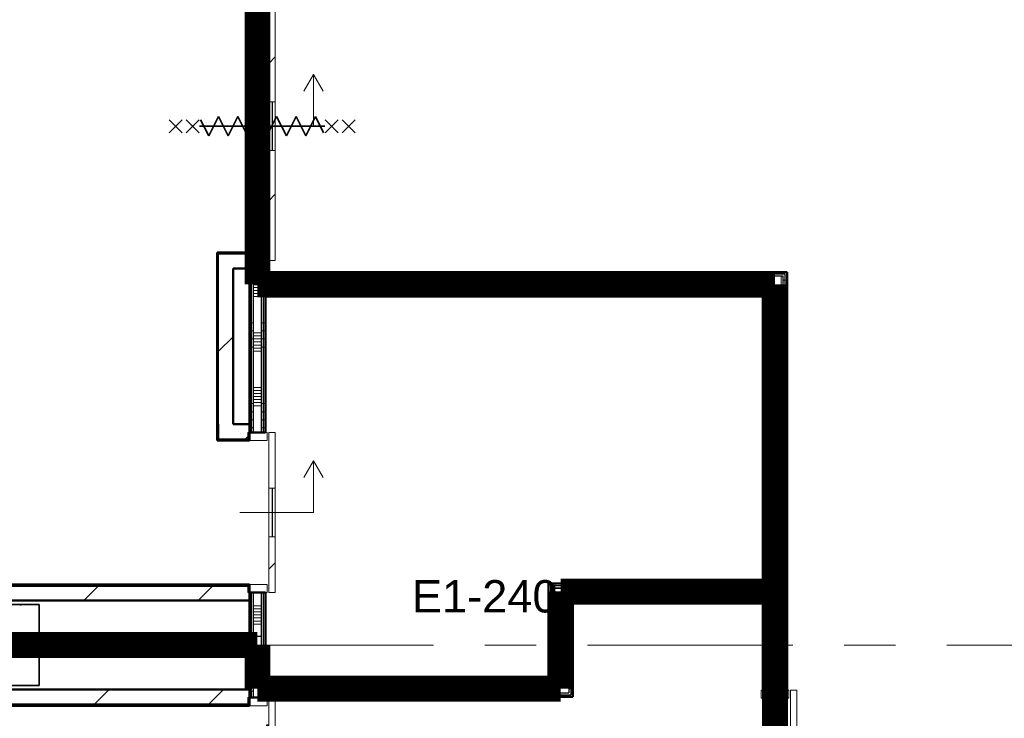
# Model space of a CAD drawing. Extents: x -3204 to 54657, y -2294 to 61632.
# Tile 33 of 65: x 39130 to 45218, y 15147 to 19466. Entities that reach past the tile are written whole.
import ezdxf

# ---------------------------------------------------------------- set-up
doc = ezdxf.new("R2010")
doc.units = 0
doc.header["$LTSCALE"] = 100
doc.linetypes.add('SCHEIDING_BRANDWEREND60', pattern=[3.2, 0.8, -1.6, 0.8])
doc.linetypes.add('stramien', pattern=[22.225, 12.7, -3.175, 3.175, -3.175])
for name, color, linetype, lineweight in [('00---0--FM-RUIMTENR', 7, 'Continuous', 18), ('BA20----_WANDEN', 14, 'Continuous', 50), ('BL$1A---_ALGEMEEN', 7, 'Continuous', 18), ('BL$7A---_STRAMIEN', 7, 'Continuous', 18), ('BL20----_WANDEN', 7, 'Continuous', 25), ('BL28----_CONSTRUCTIES', 4, 'Continuous', 18), ('BL30----_BRANDSYMBOLEN', 14, 'Continuous', 35), ('BL30----_KOZIJNEN', 14, 'Continuous', 25), ('BL40----_BRANDWERENDESCHEIDING_60MIN', 84, 'SCHEIDING_BRANDWEREND60', 158)]:
    doc.layers.add(name, color=color, linetype=linetype, lineweight=lineweight)
doc.styles.add('Arial', font='arial.ttf', dxfattribs={"height": 200})
pattern_1 = [(180, (43875, 15755), (9e-13, -500), []), (180, (43875, 15805), (9e-13, -500), []), (180, (43875, 15855), (9e-13, -500), []), (180, (43875, 15905), (9e-13, -500), [])]
pattern_2 = [(0, (42400, 15430), (0, 500), []), (0, (42400, 15380), (0, 500), []), (0, (42400, 15330), (0, 500), []), (0, (42400, 15280), (0, 500), [])]
pattern_3 = [(90, (43337.5, 15880), (-500, -2e-12), []), (90, (43387.5, 15880), (-500, -2e-12), []), (90, (43437.5, 15880), (-500, -2e-12), []), (90, (43487.5, 15880), (-500, -2e-12), [])]
pattern_4 = [(90, (41725, 15280), (-500, -2e-12), []), (90, (41775, 15280), (-500, -2e-12), []), (90, (41825, 15280), (-500, -2e-12), []), (90, (41875, 15280), (-500, -2e-12), [])]
pattern_5 = [(270, (39700, 15650), (500, 9e-13), []), (270, (39650, 15650), (500, 9e-13), []), (270, (39600, 15650), (500, 9e-13), []), (270, (39550, 15650), (500, 9e-13), [])]
pattern_6 = [(45, (8878.4, 12805.1), (-353.5534, 353.5534), [])]
pattern_7 = [(135, (2299.92, -31721.6), (-212.132, -212.132), [])]
pattern_8 = [(315, (-5677.92, 31721.6), (212.132, 212.132), [])]
pattern_9 = [(270, (42062.5, 17905), (500, 2e-12), []), (270, (42012.5, 17905), (500, 2e-12), []), (270, (41962.5, 17905), (500, 2e-12), []), (270, (41912.5, 17905), (500, 2e-12), [])]
pattern_10 = [(180, (40650, 19690), (7e-13, -500), []), (180, (40650, 19740), (7e-13, -500), []), (180, (40650, 19790), (7e-13, -500), []), (180, (40650, 19840), (7e-13, -500), [])]
pattern_11 = [(180, (40650, 16942.5), (7e-13, -500), []), (180, (40650, 16992.5), (7e-13, -500), []), (180, (40650, 17042.5), (7e-13, -500), []), (180, (40650, 17092.5), (7e-13, -500), [])]
pattern_12 = [(180, (40650, 15665), (7e-13, -500), []), (180, (40650, 15715), (7e-13, -500), []), (180, (40650, 15765), (7e-13, -500), []), (180, (40650, 15815), (7e-13, -500), [])]

# ---------------------------------------------------------------- blocks, each defined once
blk = doc.blocks.new('28_CL_beton - kolom - Betonkolom 500x500-V19-1')
at = {"layer": 'BL28----_CONSTRUCTIES'}
h = blk.add_hatch(dxfattribs=at)
h.set_pattern_fill('FP_21', color=256, style=0, pattern_type=2)
h.set_pattern_definition([(50, (-30121.6, -2794.9), (728.737, -63.756), [76.2, -838.2]), (355, (-30121.6, -2794.9), (-140.972, 764.228), [60.96, -670.56]), (100.451, (-30060.9, -2800.2), (587.77, 700.467), [64.76, -712.36]), (46.184, (-30121.6, -2591.7), (1084.316, -168.17), [114.3, -1257.3]), (96.636, (-30031.2, -2605.7), (949.61, 989.71), [97.14, -1068.54]), (351.184, (-30121.6, -2591.7), (949.62, 989.7), [91.44, -1005.84]), (21, (-30020, -2642.5), (606.458, -409.06), [76.2, -838.2]), (326, (-30020, -2642.5), (247.208, 736.753), [60.96, -670.56]), (71.451, (-29969.46, -2676.6), (853.668, 327.685), [64.76, -712.36]), (37.5, (-30121.6, -2794.92), (12.3547, 338.2201), [3.353, -659.079, 3.353, -677.367, -673.1]), (37.5, (-30121.6, -2794.92), (12.3547, 338.2201), [-1343.152, 3.353, -669.747]), (7.5, (-30121.6, -2794.92), (267.279, 400.722), [3.353, -384.759, 3.353, -643.839, -256.54]), (7.5, (-30121.6, -2794.92), (267.279, 400.722), [-1035.304, 3.353, -253.187]), (327.5, (-30348.17, -2794.92), (542.3633, -22.9153), [3.353, -250.647, 3.353, -789.127, -1051.56]), (327.5, (-30348.17, -2794.92), (542.3633, -22.9153), [-1046.48, 3.353, -1048.207]), (317.5, (-30449.76, -2794.9), (592.517, 101.707), [3.353, -326.847, 3.353, -522.935, -746.76]), (317.5, (-30449.76, -2794.9), (592.517, 101.707), [-856.488, 3.353, -743.407])])
h.paths.add_polyline_path([(250, -250), (250, 250), (-250, 250), (-250, -250)], flags=0)
at = {"layer": 'BL28----_CONSTRUCTIES', "lineweight": 35}
for p, q in [((250, 250), (-250, 250)), ((-250, 250), (-250, -250)), ((250, -250), (250, 250)), ((-250, -250), (250, -250))]:
    blk.add_line(p, q, dxfattribs=at)
blk = doc.blocks.new('32_DR_AMC_s_enkele schuifdeur_V3 - 1060x2360_wbdbo60-V153-1')
at = {"layer": 'BL30----_BRANDSYMBOLEN', "lineweight": 18}
h = blk.add_hatch(dxfattribs=at)
h.set_pattern_fill('FP_693', color=256, style=0, pattern_type=2)
h.set_pattern_definition([(135, (2310.92, -34921.6), (-212.132, -212.132), [])])
h.paths.add_polyline_path([(855, 95), (855, 135), (475, 135), (475, 95)], flags=0)
h.paths.add_polyline_path([(175, 95), (175, 135), (-205, 135), (-205, 95), (-169.1, 95)], flags=0)
at = {"layer": 'BL$1A---_ALGEMEEN'}
for p, q in [((645, 371), (541.1, 431)), ((325, -84.9), (325, 371)), ((325, 371), (645, 371)), ((645, 371), (541.1, 311))]:
    blk.add_line(p, q, dxfattribs=at)
at = {"layer": 'BL30----_BRANDSYMBOLEN'}
for p, q in [((285, 603.6), (365, 523.6)), ((365, 603.6), (285, 523.6)), ((365, 498.7), (285, 418.6)), ((285, 498.7), (365, 418.6)), ((385, 358.6), (285, 408.6)), ((325, 416.3), (325, -358.7)), ((325, 416.3), (325, -358.7)), ((265, 298.6), (385, 358.6)), ((385, 238.6), (265, 298.6)), ((265, 178.6), (385, 238.6)), ((385, 118.6), (265, 178.6)), ((265, 58.6), (385, 118.6)), ((385, -1.4), (265, 58.6)), ((265, -61.4), (385, -1.4)), ((385, -121.4), (265, -61.4)), ((265, -181.4), (385, -121.4)), ((385, -241.4), (265, -181.4)), ((265, -301.4), (385, -241.4)), ((365, -351.4), (265, -301.4)), ((285, -361.4), (365, -441.4)), ((365, -361.4), (285, -441.4)), ((285, -466.4), (365, -546.4)), ((365, -466.4), (285, -546.4))]:
    blk.add_line(p, q, dxfattribs=at)
at = {"layer": 'BL30----_KOZIJNEN', "lineweight": 18}
for p, q in [((175, 135), (-205, 135)), ((-205, 135), (-205, 95)), ((175, 95), (175, 135)), ((175, 135), (475, 135)), ((855, 135), (475, 135)), ((475, 135), (475, 95)), ((855, 95), (855, 135)), ((-205, 95), (175, 95)), ((-205, 85), (-205, -85)), ((-155, 85), (-205, 85)), ((-155, -85), (-155, 85)), ((475, 118), (175, 118)), ((175, 118), (175, 115)), ((175, 115), (475, 115)), ((475, 95), (175, 95)), ((475, 115), (475, 118)), ((475, 95), (855, 95)), ((855, 85), (805, 85)), ((805, 85), (805, -85)), ((855, -85), (855, 85)), ((-205, -85), (-155, -85)), ((805, -85), (855, -85))]:
    blk.add_line(p, q, dxfattribs=at)
blk = doc.blocks.new('32_DR_AMC_s_enkele schuifdeur_V2 - 990x2360-V155-1')
at = {"layer": 'BL30----_BRANDSYMBOLEN', "lineweight": 18}
h = blk.add_hatch(dxfattribs=at)
h.set_pattern_fill('FP_697', color=256, style=0, pattern_type=2)
h.set_pattern_definition(pattern_7)
h.paths.add_polyline_path([(820, 70), (820, 110), (325, 110), (325, 70), (419.3, 70)], flags=0)
h.paths.add_polyline_path([(25, 70), (25, 110), (-170, 110), (-170, 70)], flags=0)
at = {"layer": 'BL30----_KOZIJNEN', "lineweight": 18}
h = blk.add_hatch(dxfattribs=at)
h.set_pattern_fill('FP_697', color=256, style=0, pattern_type=2)
h.set_pattern_definition(pattern_7)
h.paths.add_polyline_path([(647, 58), (647, 67), (325, 67), (325, 58), (419.3, 58)], flags=0)
h = blk.add_hatch(dxfattribs=at)
h.set_pattern_fill('FP_698', color=256, style=0, pattern_type=2)
h.set_pattern_definition([(135, (2299.9, -31721.6), (-500, -500), []), (135, (2299.9, -31551.6), (-500, -500), []), (135, (2299.9, -31541.6), (-500, -500), []), (135, (2299.9, -31531.6), (-500, -500), []), (135, (2299.9, -31521.6), (-500, -500), []), (135, (2299.9, -31511.6), (-500, -500), []), (135, (2299.9, -31501.6), (-500, -500), []), (135, (2299.9, -31491.6), (-500, -500), [])])
h.paths.add_polyline_path([(820, 60), (770, 60), (770, -60), (820, -60)], flags=0)
h.paths.add_polyline_path([(-120, -60), (-120, 60), (-170, 60), (-170, -60)], flags=0)
at = {"layer": 'BL$1A---_ALGEMEEN'}
for p, q in [((645, 346), (541.1, 406)), ((325, -109.9), (325, 346)), ((325, 346), (645, 346)), ((645, 346), (541.1, 286))]:
    blk.add_line(p, q, dxfattribs=at)
at = {"layer": 'BL30----_BRANDSYMBOLEN'}
for p, q in [((285, 603.6), (365, 523.6)), ((365, 603.6), (285, 523.6)), ((365, 498.7), (285, 418.6)), ((285, 498.7), (365, 418.6)), ((385, 358.6), (285, 408.6)), ((325, 416.3), (325, -358.7)), ((325, 416.3), (325, -358.7)), ((265, 298.6), (385, 358.6)), ((385, 238.6), (265, 298.6)), ((265, 178.6), (385, 238.6)), ((385, 118.6), (265, 178.6)), ((265, 58.6), (385, 118.6)), ((385, -1.4), (265, 58.6)), ((265, -61.4), (385, -1.4)), ((385, -121.4), (265, -61.4)), ((265, -181.4), (385, -121.4)), ((385, -241.4), (265, -181.4)), ((265, -301.4), (385, -241.4)), ((365, -351.4), (265, -301.4)), ((285, -361.4), (365, -441.4)), ((365, -361.4), (285, -441.4)), ((285, -466.4), (365, -546.4)), ((365, -466.4), (285, -546.4))]:
    blk.add_line(p, q, dxfattribs=at)
at = {"layer": 'BL30----_KOZIJNEN', "lineweight": 18}
for p, q in [((25, 110), (-170, 110)), ((-170, 110), (-170, 70)), ((-170, 70), (25, 70)), ((25, 70), (25, 110)), ((25, 110), (325, 110)), ((325, 93), (25, 93)), ((25, 93), (25, 90)), ((25, 90), (325, 90)), ((325, 70), (25, 70)), ((820, 110), (325, 110)), ((325, 110), (325, 70)), ((325, 90), (325, 93)), ((325, 70), (820, 70)), ((647, 67), (325, 67)), ((325, 67), (325, 58)), ((647, 58), (647, 67)), ((820, 70), (820, 110)), ((-170, 60), (-170, -60)), ((-120, 60), (-170, 60)), ((-120, -60), (-120, 60)), ((325, 58), (647, 58)), ((820, 60), (770, 60)), ((770, 60), (770, -60)), ((820, -60), (820, 60)), ((-170, -60), (-120, -60)), ((770, -60), (820, -60))]:
    blk.add_line(p, q, dxfattribs=at)
at = {"layer": 'BL30----_KOZIJNEN'}
for p, q in [((25, 70), (0, 70)), ((0, 70), (0, 55)), ((3, 58), (3, 67)), ((3, 67), (25, 67)), ((25, 67), (25, 70)), ((325, 70), (25, 70)), ((25, 67), (325, 67)), ((625, 70), (625, 67)), ((650, 70), (625, 70)), ((625, 67), (647, 67)), ((647, 67), (647, 58)), ((650, 55), (650, 70)), ((0, 55), (15, 55)), ((15, 58), (3, 58)), ((15, 55), (15, 58)), ((325, 58), (15, 58)), ((15, 55), (635, 55)), ((647, 58), (635, 58)), ((635, 58), (635, 55)), ((635, 55), (650, 55))]:
    blk.add_line(p, q, dxfattribs=at)
blk = doc.blocks.new('32_DR_AMC_s_enkele schuifdeur_V3 - 990x2360-V158-1')
at = {"layer": 'BL$1A---_ALGEMEEN'}
h = blk.add_hatch(dxfattribs=at)
h.set_pattern_fill('FP_706', color=256, style=0, pattern_type=2)
h.set_pattern_definition([(315, (-3289.92, 31721.6), (212.132, 212.132), [])])
h.paths.add_polyline_path([(-170, -110), (175, -110), (175, -70), (-170, -70)], flags=0)
h.paths.add_polyline_path([(475, -70), (475, -110), (820, -110), (820, -70)], flags=0)
for p, q in [((325, 109.9), (325, -346)), ((645, -346), (541.1, -286)), ((325, -346), (645, -346)), ((645, -346), (541.1, -406))]:
    blk.add_line(p, q, dxfattribs=at)
at = {"layer": 'BL30----_KOZIJNEN', "lineweight": 18}
for p, q in [((-170, 60), (-120, 60)), ((-170, -60), (-170, 60)), ((-120, 60), (-120, -60)), ((770, 60), (820, 60)), ((770, -60), (770, 60)), ((820, 60), (820, -60)), ((-120, -60), (-170, -60)), ((820, -60), (770, -60)), ((-170, -70), (175, -70)), ((-170, -110), (-170, -70)), ((175, -110), (-170, -110)), ((175, -70), (175, -110)), ((475, -70), (175, -70)), ((175, -93), (175, -90)), ((175, -90), (475, -90)), ((475, -93), (175, -93)), ((175, -110), (475, -110)), ((475, -70), (820, -70)), ((475, -110), (475, -70)), ((475, -90), (475, -93)), ((820, -110), (475, -110)), ((820, -70), (820, -110))]:
    blk.add_line(p, q, dxfattribs=at)
blk = doc.blocks.new('32_DR_AMC_s_enkele schuifdeur_V1 - 1660x2360_wbdbo60-V159-1')
at = {"layer": 'BL30----_BRANDSYMBOLEN', "lineweight": 18}
h = blk.add_hatch(dxfattribs=at)
h.set_pattern_fill('FP_707', color=256, style=0, pattern_type=2)
h.set_pattern_definition(pattern_8)
h.paths.add_polyline_path([(-505, -110), (175, -110), (175, -70), (-505, -70)], flags=0)
h.paths.add_polyline_path([(475, -110), (1155, -110), (1155, -70), (475, -70)], flags=0)
at = {"layer": 'BL30----_KOZIJNEN', "lineweight": 18}
h = blk.add_hatch(dxfattribs=at)
h.set_pattern_fill('FP_707', color=256, style=0, pattern_type=2)
h.set_pattern_definition(pattern_8)
h.paths.add_polyline_path([(475, -67), (797, -67), (797, -58), (475, -58)], flags=0)
at = {"layer": 'BL$1A---_ALGEMEEN'}
for p, q in [((325, 109.9), (325, -346)), ((645, -346), (541.1, -286)), ((325, -346), (645, -346)), ((645, -346), (541.1, -406))]:
    blk.add_line(p, q, dxfattribs=at)
at = {"layer": 'BL30----_BRANDSYMBOLEN'}
for p, q in [((285, 466.4), (365, 546.4)), ((365, 466.4), (285, 546.4)), ((285, 361.4), (365, 441.4)), ((365, 361.4), (285, 441.4)), ((365, 351.4), (265, 301.4)), ((325, -416.3), (325, 358.7)), ((325, -416.3), (325, 358.7)), ((265, 301.4), (385, 241.4)), ((385, 241.4), (265, 181.4)), ((265, 181.4), (385, 121.4)), ((385, 121.4), (265, 61.4)), ((265, 61.4), (385, 1.4)), ((385, 1.4), (265, -58.6)), ((265, -58.6), (385, -118.6)), ((385, -118.6), (265, -178.6)), ((265, -178.6), (385, -238.6)), ((385, -238.6), (265, -298.6)), ((265, -298.6), (385, -358.6)), ((385, -358.6), (285, -408.6)), ((365, -498.7), (285, -418.6)), ((285, -498.7), (365, -418.6)), ((285, -603.6), (365, -523.6)), ((365, -603.6), (285, -523.6))]:
    blk.add_line(p, q, dxfattribs=at)
at = {"layer": 'BL30----_KOZIJNEN', "lineweight": 18}
for p, q in [((-505, 60), (-455, 60)), ((-505, -60), (-505, 60)), ((-455, 60), (-455, -60)), ((1105, 60), (1155, 60)), ((1105, -60), (1105, 60)), ((1155, 60), (1155, -60)), ((-455, -60), (-505, -60)), ((475, -67), (475, -58)), ((475, -58), (797, -58)), ((797, -58), (797, -67)), ((1155, -60), (1105, -60)), ((-505, -70), (175, -70)), ((-505, -110), (-505, -70)), ((175, -110), (-505, -110)), ((175, -70), (175, -110)), ((475, -70), (175, -70)), ((175, -93), (175, -90)), ((175, -90), (475, -90)), ((475, -93), (175, -93)), ((175, -110), (475, -110)), ((797, -67), (475, -67)), ((475, -70), (1155, -70)), ((475, -110), (475, -70)), ((475, -90), (475, -93)), ((1155, -110), (475, -110)), ((1155, -70), (1155, -110))]:
    blk.add_line(p, q, dxfattribs=at)
at = {"layer": 'BL30----_KOZIJNEN'}
for p, q in [((150, -55), (165, -55)), ((150, -70), (150, -55)), ((153, -58), (153, -67)), ((165, -58), (153, -58)), ((165, -55), (165, -58)), ((165, -55), (785, -55)), ((475, -58), (165, -58)), ((785, -55), (800, -55)), ((785, -58), (785, -55)), ((797, -58), (785, -58)), ((797, -67), (797, -58)), ((800, -55), (800, -70)), ((175, -70), (150, -70)), ((153, -67), (175, -67)), ((175, -67), (175, -70)), ((175, -67), (475, -67)), ((475, -70), (175, -70)), ((775, -67), (797, -67)), ((775, -70), (775, -67)), ((800, -70), (775, -70))]:
    blk.add_line(p, q, dxfattribs=at)

msp = doc.modelspace()

# ---------------------------------------------------------------- hatches: boundary and pattern name
at = {"layer": 'BA20----_WANDEN', "lineweight": 18}
h = msp.add_hatch(dxfattribs=at)
h.set_pattern_fill('FP_24', color=256, style=0, pattern_type=2)
h.set_pattern_definition(pattern_6)
h.paths.add_polyline_path([(40360, 16875), (40360, 18018), (40350, 18018), (40350, 16875)], flags=0)
h.paths.add_polyline_path([(40350, 19598), (40360, 19598), (40360, 22125), (40350, 22125), (40350, 19688)], flags=0)
h = msp.add_hatch(dxfattribs=at)
h.set_pattern_fill('FP_24', color=256, style=0, pattern_type=2)
h.set_pattern_definition(pattern_6)
h.paths.add_polyline_path([(40450, 16965), (40450, 17928), (40360, 17928), (40360, 16965)], flags=0)
h.paths.add_polyline_path([(40360, 19688), (40450, 19688), (40450, 22035), (40360, 22035), (40360, 20079.7)], flags=0)
h = msp.add_hatch(dxfattribs=at)
h.set_pattern_fill('FP_775', color=256, angle=90, style=0, pattern_type=2)
h.set_pattern_definition(pattern_10)
h.paths.add_polyline_path([(40562.5, 17830), (40562.5, 17978), (40550, 17978), (40550, 17830)], flags=0)
h.paths.add_polyline_path([(40562.5, 19638), (40562.5, 21150), (40550, 21150), (40550, 19638)], flags=0)
h = msp.add_hatch(dxfattribs=at)
h.set_pattern_fill('FP_775', color=256, angle=90, style=0, pattern_type=2)
h.set_pattern_definition(pattern_10)
h.paths.add_polyline_path([(40575, 17830), (40575, 17978), (40562.5, 17978), (40562.5, 17830)], flags=0)
h.paths.add_polyline_path([(40575, 19638), (40575, 21150), (40562.5, 21150), (40562.5, 19638)], flags=0)
h = msp.add_hatch(dxfattribs=at)
h.set_pattern_fill('FP_776', color=256, angle=90, style=0, pattern_type=2)
h.set_pattern_definition([(180, (40650, 19490), (-2e-12, -337.5), []), (180, (40650, 19508.75), (-2e-12, -337.5), []), (180, (40650, 19527.5), (-2e-12, -337.5), []), (180, (40650, 19546.25), (-2e-12, -337.5), []), (180, (40650, 19565), (-2e-12, -337.5), []), (180, (40650, 19583.75), (-2e-12, -337.5), []), (180, (40650, 19602.5), (-2e-12, -337.5), [])])
h.paths.add_polyline_path([(40625, 17830), (40625, 17978), (40575, 17978), (40575, 17830)], flags=0)
h.paths.add_polyline_path([(40575, 19638), (40625, 19638), (40625, 21150), (40575, 21150), (40575, 20079.7)], flags=0)
h = msp.add_hatch(dxfattribs=at)
h.set_pattern_fill('FP_775', color=256, angle=90, style=0, pattern_type=2)
h.set_pattern_definition(pattern_10)
h.paths.add_polyline_path([(40637.5, 17880), (40637.5, 17978), (40625, 17978), (40625, 17880)], flags=0)
h.paths.add_polyline_path([(40625, 19638), (40637.5, 19638), (40637.5, 21150), (40625, 21150), (40625, 20079.7)], flags=0)
h = msp.add_hatch(dxfattribs=at)
h.set_pattern_fill('FP_775', color=256, angle=90, style=0, pattern_type=2)
h.set_pattern_definition(pattern_10)
h.paths.add_polyline_path([(40637.5, 17892.5), (40650, 17892.5), (40650, 17978), (40637.5, 17978)], flags=0)
h.paths.add_polyline_path([(40650, 19638), (40650, 21150), (40637.5, 21150), (40637.5, 19638)], flags=0)
h = msp.add_hatch(dxfattribs=at)
h.set_pattern_fill('FP_773', color=256, angle=-270, style=0, pattern_type=2)
h.set_pattern_definition(pattern_9)
h.paths.add_polyline_path([(43862.5, 17892.5), (43875, 17892.5), (43875, 17905), (40650, 17905), (40650, 17892.5), (43086, 17892.5)], flags=0)
h = msp.add_hatch(dxfattribs=at)
h.set_pattern_fill('FP_774', color=256, angle=-270, style=0, pattern_type=2)
h.set_pattern_definition([(270, (42262.5, 17905), (337.5, 1e-12), []), (270, (42243.75, 17905), (337.5, 1e-12), []), (270, (42225, 17905), (337.5, 1e-12), []), (270, (42206.25, 17905), (337.5, 1e-12), []), (270, (42187.5, 17905), (337.5, 1e-12), []), (270, (42168.75, 17905), (337.5, 1e-12), []), (270, (42150, 17905), (337.5, 1e-12), [])])
h.paths.add_polyline_path([(43086, 17780), (43850, 17780), (43850, 17880), (40625, 17880), (40625, 17780), (40916.1, 17780)], flags=0)
h = msp.add_hatch(dxfattribs=at)
h.set_pattern_fill('FP_773', color=256, angle=-270, style=0, pattern_type=2)
h.set_pattern_definition(pattern_9)
h.paths.add_polyline_path([(43850, 17880), (43862.5, 17880), (43862.5, 17892.5), (40637.5, 17892.5), (40637.5, 17880), (43086, 17880)], flags=0)
h = msp.add_hatch(dxfattribs=at)
h.set_pattern_fill('FP_458', color=256, angle=90, style=0, pattern_type=2)
h.set_pattern_definition(pattern_1)
h.paths.add_polyline_path([(43862.5, 13367.5), (43862.5, 14261), (43850, 14261), (43850, 13367.5)], flags=0)
h.paths.add_polyline_path([(43862.5, 15321), (43862.5, 17880), (43850, 17880), (43850, 15321)], flags=0)
h = msp.add_hatch(dxfattribs=at)
h.set_pattern_fill('FP_458', color=256, angle=90, style=0, pattern_type=2)
h.set_pattern_definition(pattern_1)
h.paths.add_polyline_path([(43875, 13355), (43875, 14261), (43862.5, 14261), (43862.5, 13355)], flags=0)
h.paths.add_polyline_path([(43875, 15321), (43875, 17892.5), (43862.5, 17892.5), (43862.5, 15321)], flags=0)
h = msp.add_hatch(dxfattribs=at)
h.set_pattern_fill('FP_787', color=256, angle=90, style=0, pattern_type=2)
h.set_pattern_definition(pattern_11)
h.paths.add_polyline_path([(40562.5, 15655), (40562.5, 15925), (40550, 15925), (40550, 15655)], flags=0)
h.paths.add_polyline_path([(40550, 16915), (40562.5, 16915), (40562.5, 17830), (40550, 17830), (40550, 17682.4)], flags=0)
h = msp.add_hatch(dxfattribs=at)
h.set_pattern_fill('FP_787', color=256, angle=90, style=0, pattern_type=2)
h.set_pattern_definition(pattern_11)
h.paths.add_polyline_path([(40575, 15655), (40575, 15925), (40562.5, 15925), (40562.5, 15655)], flags=0)
h.paths.add_polyline_path([(40575, 16915), (40575, 17830), (40562.5, 17830), (40562.5, 16915)], flags=0)
h = msp.add_hatch(dxfattribs=at)
h.set_pattern_fill('FP_788', color=256, angle=90, style=0, pattern_type=2)
h.set_pattern_definition([(180, (40650, 16742.5), (-2e-12, -337.5), []), (180, (40650, 16761.25), (-2e-12, -337.5), []), (180, (40650, 16780), (-2e-12, -337.5), []), (180, (40650, 16798.75), (-2e-12, -337.5), []), (180, (40650, 16817.5), (-2e-12, -337.5), []), (180, (40650, 16836.25), (-2e-12, -337.5), []), (180, (40650, 16855), (-2e-12, -337.5), [])])
h.paths.add_polyline_path([(40625, 15655), (40625, 15925), (40575, 15925), (40575, 15655)], flags=0)
h.paths.add_polyline_path([(40575, 16915), (40625, 16915), (40625, 17830), (40575, 17830), (40575, 17682.4)], flags=0)
h = msp.add_hatch(dxfattribs=at)
h.set_pattern_fill('FP_787', color=256, angle=90, style=0, pattern_type=2)
h.set_pattern_definition(pattern_11)
h.paths.add_polyline_path([(40637.5, 15655), (40637.5, 15925), (40625, 15925), (40625, 15655)], flags=0)
h.paths.add_polyline_path([(40637.5, 16915), (40637.5, 17780), (40625, 17780), (40625, 16915)], flags=0)
h = msp.add_hatch(dxfattribs=at)
h.set_pattern_fill('FP_787', color=256, angle=90, style=0, pattern_type=2)
h.set_pattern_definition(pattern_11)
h.paths.add_polyline_path([(40637.5, 15655), (40650, 15655), (40650, 15925), (40637.5, 15925), (40637.5, 15884.4)], flags=0)
h.paths.add_polyline_path([(40637.5, 16915), (40650, 16915), (40650, 17780), (40637.5, 17780), (40637.5, 17682.4)], flags=0)
h = msp.add_hatch(dxfattribs=at)
h.set_pattern_fill('FP_773', color=256, angle=-270, style=0, pattern_type=2)
h.set_pattern_definition(pattern_9)
h.paths.add_polyline_path([(43737.5, 17767.5), (43750, 17767.5), (43750, 17780), (40650, 17780), (40650, 17767.5), (43086, 17767.5)], flags=0)
h = msp.add_hatch(dxfattribs=at)
h.set_pattern_fill('FP_459', color=256, angle=90, style=0, pattern_type=2)
h.set_pattern_definition([(180, (43875, 15555), (-2e-12, -337.5), []), (180, (43875, 15573.75), (-2e-12, -337.5), []), (180, (43875, 15592.5), (-2e-12, -337.5), []), (180, (43875, 15611.25), (-2e-12, -337.5), []), (180, (43875, 15630), (-2e-12, -337.5), []), (180, (43875, 15648.75), (-2e-12, -337.5), []), (180, (43875, 15667.5), (-2e-12, -337.5), [])])
h.paths.add_polyline_path([(43850, 13380), (43850, 14261), (43750, 14261), (43750, 13380)], flags=0)
h.paths.add_polyline_path([(43750, 15321), (43850, 15321), (43850, 17780), (43750, 17780), (43750, 15905)], flags=0)
h = msp.add_hatch(dxfattribs=at)
h.set_pattern_fill('FP_773', color=256, angle=-270, style=0, pattern_type=2)
h.set_pattern_definition(pattern_9)
h.paths.add_polyline_path([(43725, 17755), (43737.5, 17755), (43737.5, 17767.5), (40650, 17767.5), (40650, 17755), (43086, 17755)], flags=0)
h = msp.add_hatch(dxfattribs=at)
h.set_pattern_fill('FP_458', color=256, angle=90, style=0, pattern_type=2)
h.set_pattern_definition(pattern_1)
h.paths.add_polyline_path([(43737.5, 13492.5), (43737.5, 14261), (43725, 14261), (43725, 13492.5)], flags=0)
h.paths.add_polyline_path([(43737.5, 15321), (43737.5, 15905), (43725, 15905), (43725, 15321)], flags=0)
h.paths.add_polyline_path([(43725, 15967.5), (43737.5, 15967.5), (43737.5, 17755), (43725, 17755), (43725, 15980)], flags=0)
h = msp.add_hatch(dxfattribs=at)
h.set_pattern_fill('FP_458', color=256, angle=90, style=0, pattern_type=2)
h.set_pattern_definition(pattern_1)
h.paths.add_polyline_path([(43750, 13480), (43750, 14261), (43737.5, 14261), (43737.5, 13480)], flags=0)
h.paths.add_polyline_path([(43750, 15321), (43750, 15905), (43737.5, 15905), (43737.5, 15321)], flags=0)
h.paths.add_polyline_path([(43737.5, 15955), (43750, 15955), (43750, 17767.5), (43737.5, 17767.5), (43737.5, 15967.5)], flags=0)
h = msp.add_hatch(dxfattribs=at)
h.set_pattern_fill('FP_24', color=256, style=0, pattern_type=2)
h.set_pattern_definition(pattern_6)
h.paths.add_polyline_path([(40550, 16875), (40550, 16965), (40360, 16965), (40360, 16875)], flags=0)
h = msp.add_hatch(dxfattribs=at)
h.set_pattern_fill('FP_24', color=256, style=0, pattern_type=2)
h.set_pattern_definition(pattern_6)
h.paths.add_polyline_path([(40550, 16865), (40550, 16875), (40350, 16875), (40350, 16865)], flags=0)
h = msp.add_hatch(dxfattribs=at)
h.set_pattern_fill('FP_24', color=256, style=0, pattern_type=2)
h.set_pattern_definition(pattern_6)
h.paths.add_polyline_path([(33450, 15875), (40550, 15875), (40550, 15965), (33440, 15965), (33440, 15875)], flags=0)
h = msp.add_hatch(dxfattribs=at)
h.set_pattern_fill('FP_24', color=256, style=0, pattern_type=2)
h.set_pattern_definition(pattern_6)
h.paths.add_polyline_path([(33450, 15965), (40550, 15965), (40550, 15975), (33450, 15975)], flags=0)
h = msp.add_hatch(dxfattribs=at)
h.set_pattern_fill('FP_462', color=256, angle=90, style=0, pattern_type=2)
h.set_pattern_definition(pattern_2)
h.paths.add_polyline_path([(42400, 15367.5), (42412.5, 15367.5), (42412.5, 15980), (42400, 15980), (42400, 15380)], flags=0)
h = msp.add_hatch(dxfattribs=at)
h.set_pattern_fill('FP_464', color=256, angle=90, style=0, pattern_type=2)
h.set_pattern_definition(pattern_3)
h.paths.add_polyline_path([(43086, 15967.5), (43725, 15967.5), (43725, 15980), (42412.5, 15980), (42412.5, 15967.5), (42550, 15967.5)], flags=0)
h = msp.add_hatch(dxfattribs=at)
h.set_pattern_fill('FP_462', color=256, angle=90, style=0, pattern_type=2)
h.set_pattern_definition(pattern_2)
h.paths.add_polyline_path([(42412.5, 15355), (42425, 15355), (42425, 15967.5), (42412.5, 15967.5), (42412.5, 15367.5)], flags=0)
h = msp.add_hatch(dxfattribs=at)
h.set_pattern_fill('FP_464', color=256, angle=90, style=0, pattern_type=2)
h.set_pattern_definition(pattern_3)
h.paths.add_polyline_path([(43725, 15955), (43737.5, 15955), (43737.5, 15967.5), (42425, 15967.5), (42425, 15955), (43086, 15955)], flags=0)
h = msp.add_hatch(dxfattribs=at)
h.set_pattern_fill('FP_463', color=256, angle=90, style=0, pattern_type=2)
h.set_pattern_definition([(0, (42400, 15630), (0, 337.5), []), (0, (42400, 15611.25), (0, 337.5), []), (0, (42400, 15592.5), (0, 337.5), []), (0, (42400, 15573.75), (0, 337.5), []), (0, (42400, 15555), (0, 337.5), []), (0, (42400, 15536.25), (0, 337.5), []), (0, (42400, 15517.5), (0, 337.5), [])])
h.paths.add_polyline_path([(42425, 15305), (42525, 15305), (42525, 15955), (42425, 15955), (42425, 15355)], flags=0)
h = msp.add_hatch(dxfattribs=at)
h.set_pattern_fill('FP_465', color=256, angle=90, style=0, pattern_type=2)
h.set_pattern_definition([(90, (43137.5, 15880), (-337.5, -1e-12), []), (90, (43156.25, 15880), (-337.5, -1e-12), []), (90, (43175, 15880), (-337.5, -1e-12), []), (90, (43193.75, 15880), (-337.5, -1e-12), []), (90, (43212.5, 15880), (-337.5, -1e-12), []), (90, (43231.25, 15880), (-337.5, -1e-12), []), (90, (43250, 15880), (-337.5, -1e-12), [])])
h.paths.add_polyline_path([(43086, 15905), (43750, 15905), (43750, 15955), (42525, 15955), (42525, 15905), (42550, 15905)], flags=0)
h = msp.add_hatch(dxfattribs=at)
h.set_pattern_fill('FP_462', color=256, angle=90, style=0, pattern_type=2)
h.set_pattern_definition(pattern_2)
h.paths.add_polyline_path([(42525, 15292.5), (42537.5, 15292.5), (42537.5, 15905), (42525, 15905), (42525, 15305)], flags=0)
h = msp.add_hatch(dxfattribs=at)
h.set_pattern_fill('FP_464', color=256, angle=90, style=0, pattern_type=2)
h.set_pattern_definition(pattern_3)
h.paths.add_polyline_path([(42537.5, 15892.5), (43725, 15892.5), (43725, 15905), (42537.5, 15905)], flags=0)
h = msp.add_hatch(dxfattribs=at)
h.set_pattern_fill('FP_462', color=256, angle=90, style=0, pattern_type=2)
h.set_pattern_definition(pattern_2)
h.paths.add_polyline_path([(42550, 15280), (42550, 15892.5), (42537.5, 15892.5), (42537.5, 15280)], flags=0)
h = msp.add_hatch(dxfattribs=at)
h.set_pattern_fill('FP_464', color=256, angle=90, style=0, pattern_type=2)
h.set_pattern_definition(pattern_3)
h.paths.add_polyline_path([(43725, 15880), (43725, 15892.5), (42550, 15892.5), (42550, 15880), (43086, 15880)], flags=0)
h = msp.add_hatch(dxfattribs=at)
h.set_pattern_fill('FP_488', color=256, angle=-270, style=0, pattern_type=2)
h.set_pattern_definition(pattern_5)
h.paths.add_polyline_path([(40550, 15637.5), (40550, 15650), (39250, 15650), (39250, 15637.5), (40373.6, 15637.5)], flags=0)
h = msp.add_hatch(dxfattribs=at)
h.set_pattern_fill('FP_837', color=256, angle=90, style=0, pattern_type=2)
h.set_pattern_definition(pattern_12)
h.paths.add_polyline_path([(40550, 15275), (40562.5, 15275), (40562.5, 15575), (40550, 15575), (40550, 15285.1)], flags=0)
h.paths.add_polyline_path([(40562.5, 15637.5), (40562.5, 15655), (40550, 15655), (40550, 15637.5)], flags=0)
h = msp.add_hatch(dxfattribs=at)
h.set_pattern_fill('FP_837', color=256, angle=90, style=0, pattern_type=2)
h.set_pattern_definition(pattern_12)
h.paths.add_polyline_path([(40562.5, 15275), (40575, 15275), (40575, 15575), (40562.5, 15575), (40562.5, 15285.1)], flags=0)
h.paths.add_polyline_path([(40575, 15625), (40575, 15655), (40562.5, 15655), (40562.5, 15625)], flags=0)
h = msp.add_hatch(dxfattribs=at)
h.set_pattern_fill('FP_838', color=256, angle=90, style=0, pattern_type=2)
h.set_pattern_definition([(180, (40650, 15465), (-2e-12, -337.5), []), (180, (40650, 15483.75), (-2e-12, -337.5), []), (180, (40650, 15502.5), (-2e-12, -337.5), []), (180, (40650, 15521.25), (-2e-12, -337.5), []), (180, (40650, 15540), (-2e-12, -337.5), []), (180, (40650, 15558.75), (-2e-12, -337.5), []), (180, (40650, 15577.5), (-2e-12, -337.5), [])])
h.paths.add_polyline_path([(40625, 15275), (40625, 15655), (40575, 15655), (40575, 15275)], flags=0)
h = msp.add_hatch(dxfattribs=at)
h.set_pattern_fill('FP_488', color=256, angle=-270, style=0, pattern_type=2)
h.set_pattern_definition(pattern_5)
h.paths.add_polyline_path([(40550, 15625), (40562.5, 15625), (40562.5, 15637.5), (39250, 15637.5), (39250, 15625), (40373.6, 15625)], flags=0)
h = msp.add_hatch(dxfattribs=at)
h.set_pattern_fill('FP_489', color=256, angle=-270, style=0, pattern_type=2)
h.set_pattern_definition([(270, (39900, 15650), (337.5, 6e-13), []), (270, (39881.25, 15650), (337.5, 6e-13), []), (270, (39862.5, 15650), (337.5, 6e-13), []), (270, (39843.75, 15650), (337.5, 6e-13), []), (270, (39825, 15650), (337.5, 6e-13), []), (270, (39806.25, 15650), (337.5, 6e-13), []), (270, (39787.5, 15650), (337.5, 6e-13), [])])
h.paths.add_polyline_path([(40550, 15575), (40575, 15575), (40575, 15625), (39250, 15625), (39250, 15575), (40373.6, 15575)], flags=0)
h = msp.add_hatch(dxfattribs=at)
h.set_pattern_fill('FP_488', color=256, angle=-270, style=0, pattern_type=2)
h.set_pattern_definition(pattern_5)
h.paths.add_polyline_path([(40550, 15562.5), (40550, 15575), (39250, 15575), (39250, 15562.5), (40373.6, 15562.5)], flags=0)
h = msp.add_hatch(dxfattribs=at)
h.set_pattern_fill('FP_488', color=256, angle=-270, style=0, pattern_type=2)
h.set_pattern_definition(pattern_5)
h.paths.add_polyline_path([(40550, 15550), (40550, 15562.5), (39250, 15562.5), (39250, 15550), (40373.6, 15550)], flags=0)
h = msp.add_hatch(dxfattribs=at)
h.set_pattern_fill('FP_467', color=256, angle=90, style=0, pattern_type=2)
h.set_pattern_definition([(90, (41525, 15280), (-337.5, -1e-12), []), (90, (41543.75, 15280), (-337.5, -1e-12), []), (90, (41562.5, 15280), (-337.5, -1e-12), []), (90, (41581.25, 15280), (-337.5, -1e-12), []), (90, (41600, 15280), (-337.5, -1e-12), []), (90, (41618.75, 15280), (-337.5, -1e-12), []), (90, (41637.5, 15280), (-337.5, -1e-12), [])])
h.paths.add_polyline_path([(42001, 15305), (42425, 15305), (42425, 15355), (40625, 15355), (40625, 15305), (40916.1, 15305)], flags=0)
h = msp.add_hatch(dxfattribs=at)
h.set_pattern_fill('FP_466', color=256, angle=90, style=0, pattern_type=2)
h.set_pattern_definition(pattern_4)
h.paths.add_polyline_path([(42412.5, 15355), (42412.5, 15367.5), (40637.5, 15367.5), (40637.5, 15355), (42400, 15355)], flags=0)
h = msp.add_hatch(dxfattribs=at)
h.set_pattern_fill('FP_466', color=256, angle=90, style=0, pattern_type=2)
h.set_pattern_definition(pattern_4)
h.paths.add_polyline_path([(42400, 15367.5), (42400, 15380), (40650, 15380), (40650, 15367.5), (42001, 15367.5)], flags=0)
h = msp.add_hatch(dxfattribs=at)
h.set_pattern_fill('FP_24', color=256, style=0, pattern_type=2)
h.set_pattern_definition(pattern_6)
h.paths.add_polyline_path([(34406.3, 15235), (36157, 15235), (36157, 15325), (33350, 15325), (33350, 15235), (33440, 15235)], flags=0)
h.paths.add_polyline_path([(38746.2, 15235), (40550, 15235), (40550, 15325), (37643, 15325), (37643, 15235)], flags=0)
h = msp.add_hatch(dxfattribs=at)
h.set_pattern_fill('FP_466', color=256, angle=90, style=0, pattern_type=2)
h.set_pattern_definition(pattern_4)
h.paths.add_polyline_path([(42001, 15292.5), (42525, 15292.5), (42525, 15305), (40650, 15305), (40650, 15292.5), (40916.1, 15292.5)], flags=0)
h = msp.add_hatch(dxfattribs=at)
h.set_pattern_fill('FP_466', color=256, angle=90, style=0, pattern_type=2)
h.set_pattern_definition(pattern_4)
h.paths.add_polyline_path([(42537.5, 15280), (42537.5, 15292.5), (40650, 15292.5), (40650, 15280), (42400, 15280)], flags=0)
h = msp.add_hatch(dxfattribs=at)
h.set_pattern_fill('FP_24', color=256, style=0, pattern_type=2)
h.set_pattern_definition(pattern_6)
h.paths.add_polyline_path([(34406.3, 15225), (36167, 15225), (36167, 15235), (33440, 15235), (33440, 15225), (33450, 15225)], flags=0)
h.paths.add_polyline_path([(37633, 15225), (40550, 15225), (40550, 15235), (37633, 15235)], flags=0)

# ---------------------------------------------------------------- linework, layer by layer
at = {"layer": 'BL$7A---_STRAMIEN', "linetype": 'stramien'}
msp.add_line((52800, 15600), (-2203.7, 15600), dxfattribs=at)
at = {"layer": 'BL20----_WANDEN', "lineweight": 50}
for p, q in [((40350, 18028), (40350, 16865)), ((40550, 18028), (40350, 18028)), ((40550, 17928), (40550, 18028)), ((40650, 17978), (40550, 17978)), ((40550, 17978), (40550, 16915)), ((40650, 17905), (40650, 17978)), ((40450, 16965), (40450, 17928)), ((40450, 17928), (40550, 17928)), ((43875, 17905), (40650, 17905)), ((43875, 15321), (43875, 17905)), ((40650, 17755), (43725, 17755)), ((40650, 16915), (40650, 17755)), ((43725, 17755), (43725, 15980)), ((40550, 16965), (40450, 16965)), ((40550, 16865), (40550, 16965)), ((40350, 16865), (40550, 16865)), ((40550, 16915), (40650, 16915)), ((40550, 15975), (33450, 15975)), ((40550, 15875), (40550, 15975)), ((42400, 15980), (42400, 15380)), ((43725, 15980), (42400, 15980)), ((40550, 15925), (40550, 15650)), ((40650, 15925), (40550, 15925)), ((40650, 15380), (40650, 15925)), ((33350, 15875), (40550, 15875)), ((42550, 15280), (42550, 15880)), ((42550, 15880), (43725, 15880)), ((43725, 15880), (43725, 15321)), ((40550, 15650), (39250, 15650)), ((39250, 15550), (40550, 15550)), ((40550, 15550), (40550, 15275)), ((42400, 15380), (40650, 15380)), ((40550, 15325), (37733, 15325)), ((40550, 15225), (40550, 15325)), ((43725, 15321), (43875, 15321)), ((37633, 15225), (40550, 15225)), ((40550, 15275), (40650, 15275)), ((40650, 15280), (42550, 15280)), ((40650, 15275), (40650, 15280))]:
    msp.add_line(p, q, dxfattribs=at)
at = {"layer": 'BL20----_WANDEN'}
for p, q in [((40360, 16965), (40360, 18018)), ((40360, 18018), (40550, 18018)), ((40562.5, 16915), (40562.5, 17978)), ((40575, 16915), (40575, 17978)), ((40625, 17880), (40625, 17978)), ((40637.5, 17892.5), (40637.5, 17978)), ((43850, 17880), (40625, 17880)), ((43862.5, 17892.5), (40650, 17892.5)), ((43850, 15321), (43850, 17880)), ((43862.5, 15321), (43862.5, 17892.5)), ((40575, 17830), (40625, 17830)), ((40625, 16915), (40625, 17830)), ((43750, 17780), (40625, 17780)), ((40637.5, 16915), (40637.5, 17780)), ((43750, 15955), (43750, 17780)), ((43737.5, 17767.5), (40650, 17767.5)), ((43737.5, 15967.5), (43737.5, 17767.5)), ((40360, 16965), (40360, 16875)), ((40360, 16875), (40550, 16875)), ((33440, 15965), (40550, 15965)), ((42412.5, 15967.5), (42412.5, 15367.5)), ((42412.5, 15967.5), (43737.5, 15967.5)), ((42425, 15955), (42425, 15355)), ((42425, 15955), (43750, 15955)), ((40562.5, 15637.5), (40562.5, 15925)), ((40575, 15625), (40575, 15925)), ((40625, 15355), (40625, 15925)), ((40637.5, 15367.5), (40637.5, 15925)), ((42525, 15905), (42525, 15305)), ((42525, 15905), (43750, 15905)), ((42537.5, 15892.5), (42537.5, 15292.5)), ((42537.5, 15892.5), (43725, 15892.5)), ((43737.5, 15321), (43737.5, 15905)), ((43750, 15321), (43750, 15905)), ((40575, 15655), (40625, 15655)), ((40550, 15637.5), (39250, 15637.5)), ((40575, 15625), (39250, 15625)), ((40575, 15575), (39250, 15575)), ((40550, 15562.5), (39250, 15562.5)), ((40562.5, 15275), (40562.5, 15575)), ((40575, 15275), (40575, 15575)), ((40625, 15355), (42425, 15355)), ((40637.5, 15367.5), (42412.5, 15367.5)), ((40625, 15305), (42525, 15305)), ((40625, 15275), (40625, 15305)), ((40637.5, 15275), (40637.5, 15305)), ((40650, 15292.5), (42537.5, 15292.5)), ((40550, 15235), (37643, 15235))]:
    msp.add_line(p, q, dxfattribs=at)
at = {"layer": 'BL40----_BRANDWERENDESCHEIDING_60MIN', "const_width": 160}
for points in [[(40600, 21230), (40600, 17830)], [(43800, 17830), (40600, 17830)], [(43800, 13430), (43800, 17830)], [(42475, 15330), (42475, 15930)], [(42475, 15930), (43800, 15930)], [(37600, 15600), (40600, 15600)], [(40600, 15600), (40600, 15330)], [(40600, 15330), (42475, 15330)]]:
    msp.add_lwpolyline(points, dxfattribs=at)

# ---------------------------------------------------------------- block references
at = {"layer": 'BL28----_CONSTRUCTIES'}
msp.add_blockref('28_CL_beton - kolom - Betonkolom 500x500-V19-1', (39000, 15600), dxfattribs=at)
at = {"layer": 'BL30----_KOZIJNEN'}
for name, p, rotation in [('32_DR_AMC_s_enkele schuifdeur_V1 - 1660x2360_wbdbo60-V159-1', (40600, 18483), 89.99999999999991), ('32_DR_AMC_s_enkele schuifdeur_V3 - 990x2360-V158-1', (40600, 16095), 89.99999999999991), ('32_DR_AMC_s_enkele schuifdeur_V3 - 1060x2360_wbdbo60-V153-1', (43800, 15116), 269.9999999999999), ('32_DR_AMC_s_enkele schuifdeur_V2 - 990x2360-V155-1', (40600, 15105), 269.9999999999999)]:
    msp.add_blockref(name, p, dxfattribs=dict(at, rotation=rotation))

# ---------------------------------------------------------------- texts
at = {"layer": '00---0--FM-RUIMTENR', "insert": (41554.9, 16001.7), "char_height": 200, "width": 1114.346, "attachment_point": 1, "style": 'Arial'}
msp.add_mtext('E1-240', dxfattribs=at)

doc.saveas('drawing.dxf')
